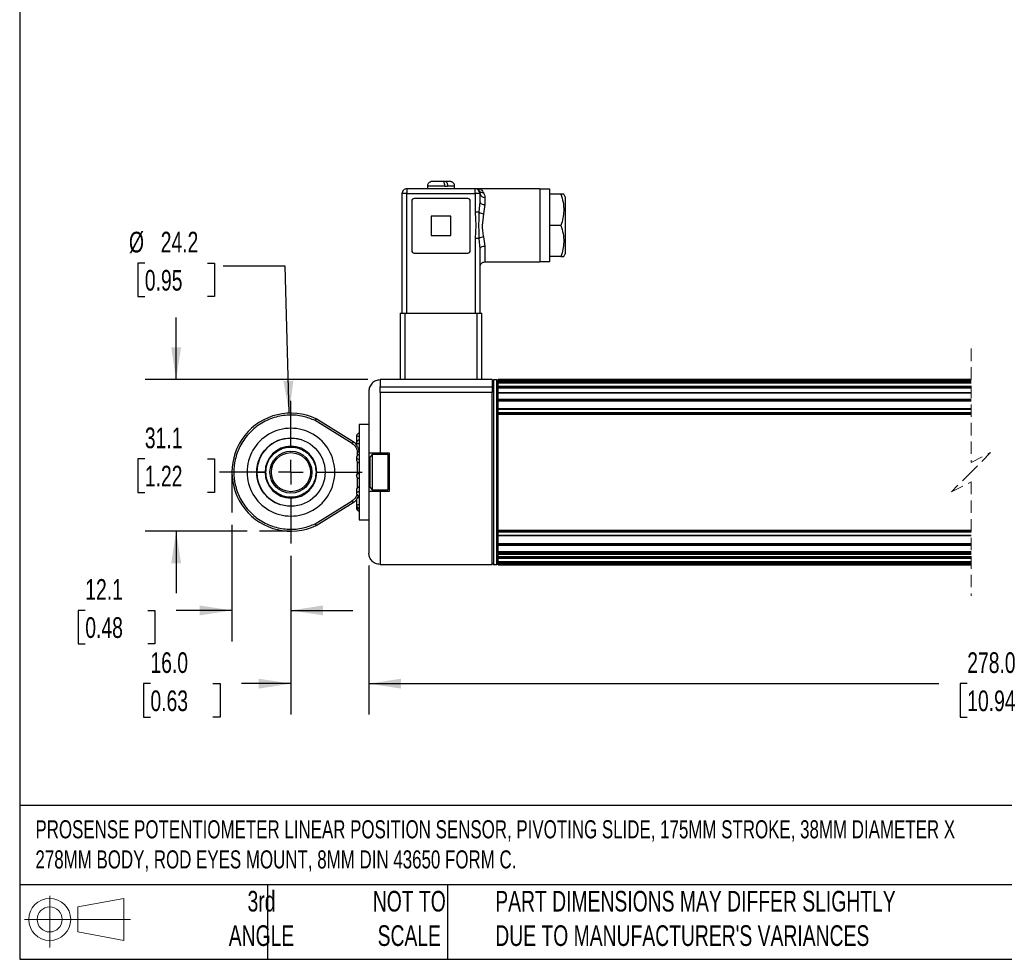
# Model space of a CAD drawing. Header units: millimetres. Extents: x 16 to 683, y 16 to 524.
# Tile 1 of 9: x 16 to 268, y 16 to 257. Entities that reach past the tile are written whole.
import ezdxf

# ---------------------------------------------------------------- set-up
doc = ezdxf.new("R2010")
doc.units = ezdxf.units.MM
doc.header["$LTSCALE"] = 2.5
doc.linetypes.add('CENTERX2', pattern=[20.32, 12.7, -2.54, 2.54, -2.54])
doc.linetypes.add('HIDDEN', pattern=[1.905, 1.27, -0.635])
doc.layers.add('CENTER', color=40, linetype='CENTERX2')
doc.layers.add('DIMENSIONS', color=140, linetype='Continuous', lineweight=25)
doc.layers.add('TEXT', color=140, linetype='Continuous', lineweight=25)
doc.styles.add('SLDTEXTSTYLE0', font='TXT', dxfattribs={"width": 0.7})
doc.dimstyles.new('SLDDIMSTYLE0', dxfattribs={"dimtxt": 5.39502, "dimasz": 8.255, "dimexe": 0, "dimexo": 0.0625, "dimgap": 1.348755, "dimtad": 0, "dimtih": 1, "dimtoh": 1, "dimlfac": 0.8, "dimrnd": 1e-09, "dimzin": 4, "dimdsep": 46, "dimtxsty": 'SLDTEXTSTYLE0', "dimsah": 1, "dimcen": 0.09, "dimadec": 0, "dimazin": 1, "dimtfac": 1, "dimtmove": 0, "dimatfit": 0, "dimfxl": 0, "dimfrac": 2, "dimtolj": 1, "dimtzin": 12, "dimarcsym": 0})
doc.dimstyles.new('SLDDIMSTYLE1', dxfattribs={"dimtxt": 5.39502, "dimasz": 8.255, "dimexe": 0, "dimexo": 0.0625, "dimgap": 1.348755, "dimtad": 0, "dimtih": 1, "dimtoh": 1, "dimlfac": 0.8, "dimrnd": 1e-09, "dimzin": 12, "dimdsep": 46, "dimtxsty": 'SLDTEXTSTYLE0', "dimsah": 1, "dimcen": 0.09, "dimadec": 0, "dimazin": 3, "dimtfac": 1, "dimtmove": 0, "dimatfit": 0, "dimfxl": 0, "dimfrac": 2, "dimtolj": 1, "dimtzin": 12, "dimarcsym": 0})
doc.dimstyles.new('SLDDIMSTYLE3', dxfattribs={"dimtxt": 5.39502, "dimasz": 8.255, "dimexe": 0, "dimexo": 0.0625, "dimgap": 1.348755, "dimtad": 0, "dimtih": 1, "dimtoh": 1, "dimlfac": 0.8, "dimrnd": 1e-09, "dimzin": 12, "dimdsep": 46, "dimtxsty": 'SLDTEXTSTYLE0', "dimsah": 1, "dimcen": 0, "dimadec": 0, "dimazin": 3, "dimtfac": 1, "dimtofl": 0, "dimtmove": 0, "dimatfit": 3, "dimfxl": 0, "dimfrac": 2, "dimtolj": 1, "dimtzin": 12, "dimarcsym": 0})
doc.dimstyles.new('SLDDIMSTYLE4', dxfattribs={"dimtxt": 5.39502, "dimasz": 8.255, "dimexe": 0, "dimexo": 0.0625, "dimgap": 1.348755, "dimtad": 0, "dimtih": 1, "dimtoh": 1, "dimlfac": 0.8, "dimrnd": 1e-09, "dimzin": 4, "dimdsep": 46, "dimtxsty": 'SLDTEXTSTYLE0', "dimsah": 1, "dimcen": 0.09, "dimadec": 0, "dimazin": 1, "dimtfac": 1, "dimtofl": 0, "dimtmove": 0, "dimatfit": 3, "dimfxl": 0, "dimfrac": 2, "dimtolj": 1, "dimtzin": 12, "dimarcsym": 0})

# ---------------------------------------------------------------- blocks, each defined once
blk = doc.blocks.new('Block11')
at = {"color": 7, "linetype": 'Continuous', "lineweight": 18}
for p, q in [((6.47, 13.28), (6.47, 0)), ((13.7, 10.42), (25.44, 12.58)), ((13.7, 3.99), (13.7, 10.42)), ((25.44, 12.58), (25.44, 1.83)), ((0, 7.2), (27.18, 7.2)), ((13.7, 3.99), (25.44, 1.83))]:
    blk.add_line(p, q, dxfattribs=at)
for radius in [5.38, 3.21]:
    blk.add_circle((6.47, 7.2), radius, dxfattribs=at)
blk = doc.blocks.new('Block12')
at = {"color": 7, "linetype": 'Continuous'}
blk.add_blockref('Block11', (0, 0), dxfattribs=at)
blk = doc.blocks.new('SW_BROKEN_VIEW_0')
at = {"color": 0}
for p, q in [((-15.12, 15.12), (-15.12, 4.82)), ((0, 0), (-8.06, 0))]:
    blk.add_line(p, q, dxfattribs=at)
blk = doc.blocks.new('_D_1')
at = {"layer": 'DIMENSIONS'}
for p, q in [((70.29, 127.22), (70.29, 97.33)), ((85.41, 119.22), (85.41, 97.33)), ((32.69, 105.27), (30.88, 105.27)), ((30.88, 105.27), (30.88, 96.69)), ((48.72, 105.27), (50.53, 105.27)), ((50.53, 105.27), (50.53, 96.69)), ((70.29, 105.27), (56.03, 105.27)), ((85.41, 105.27), (101.29, 105.27)), ((30.88, 96.69), (32.69, 96.69)), ((50.53, 96.69), (48.72, 96.69))]:
    blk.add_line(p, q, dxfattribs=at)
for points in [[(70.29, 105.27), (62.03, 106.54), (62.03, 104)], [(85.41, 105.27), (93.67, 104), (93.67, 106.54)]]:
    blk.add_solid(points, dxfattribs=at)
at = {"layer": 'DIMENSIONS', "char_height": 5.292, "attachment_point": 1, "style": 'SLDTEXTSTYLE0'}
for s, insert in [('12.1', (32.69, 113.3)), ('0.48', (32.69, 103.52))]:
    blk.add_mtext(s, dxfattribs=dict(at, insert=insert))
blk = doc.blocks.new('_D_2')
at = {"layer": 'DIMENSIONS'}
for p, q in [((55.98, 164.45), (55.98, 180.32)), ((105.09, 164.45), (48.04, 164.45)), ((47.96, 144.1), (46.15, 144.1)), ((46.15, 144.1), (46.15, 135.52)), ((63.99, 144.1), (65.8, 144.1)), ((65.8, 144.1), (65.8, 135.52)), ((46.15, 135.52), (47.96, 135.52)), ((65.8, 135.52), (63.99, 135.52)), ((74.18, 125.57), (48.04, 125.57)), ((55.98, 125.57), (55.98, 109.7))]:
    blk.add_line(p, q, dxfattribs=at)
for points in [[(55.98, 164.45), (57.25, 172.7), (54.71, 172.7)], [(55.98, 125.57), (54.71, 117.32), (57.25, 117.32)]]:
    blk.add_solid(points, dxfattribs=at)
at = {"layer": 'DIMENSIONS', "char_height": 5.292, "attachment_point": 1, "style": 'SLDTEXTSTYLE0'}
for s, insert in [('31.1', (47.96, 152.13)), ('1.22', (47.96, 142.34))]:
    blk.add_mtext(s, dxfattribs=dict(at, insert=insert))
blk = doc.blocks.new('_D_7')
at = {"layer": 'DIMENSIONS'}
for p, q in [((105.39, 116.77), (105.39, 78.57)), ((430.18, 116.77), (430.18, 78.57)), ((378.55, 90.04), (375.02, 82.98)), ((380.31, 86.51), (378.55, 90.04)), ((105.39, 86.51), (251.49, 86.51)), ((258.8, 86.51), (256.99, 86.51)), ((256.99, 86.51), (256.99, 77.94)), ((279.32, 86.51), (281.13, 86.51)), ((281.13, 86.51), (281.13, 77.94)), ((373.25, 86.51), (286.63, 86.51)), ((375.02, 82.98), (373.25, 86.51)), ((430.18, 86.51), (380.31, 86.51)), ((256.99, 77.94), (258.8, 77.94)), ((281.13, 77.94), (279.32, 77.94))]:
    blk.add_line(p, q, dxfattribs=at)
for points in [[(105.39, 86.51), (113.64, 85.24), (113.64, 87.78)], [(430.18, 86.51), (421.93, 87.78), (421.93, 85.24)]]:
    blk.add_solid(points, dxfattribs=at)
at = {"layer": 'DIMENSIONS', "char_height": 5.292, "attachment_point": 1, "style": 'SLDTEXTSTYLE0'}
for s, insert in [('278.0', (258.8, 94.54)), ('10.94', (258.8, 84.76))]:
    blk.add_mtext(s, dxfattribs=dict(at, insert=insert))
blk = doc.blocks.new('_D_8')
at = {"layer": 'DIMENSIONS'}
for p, q in [((85.41, 119.22), (85.41, 78.57)), ((105.39, 116.77), (105.39, 78.57)), ((49.39, 86.51), (47.58, 86.51)), ((47.58, 86.51), (47.58, 77.94)), ((65.42, 86.51), (67.23, 86.51)), ((67.23, 86.51), (67.23, 77.94)), ((85.41, 86.51), (72.73, 86.51)), ((105.39, 86.51), (121.26, 86.51)), ((47.58, 77.94), (49.39, 77.94)), ((67.23, 77.94), (65.42, 77.94))]:
    blk.add_line(p, q, dxfattribs=at)
for points in [[(85.41, 86.51), (77.16, 87.78), (77.16, 85.24)], [(105.39, 86.51), (113.64, 85.24), (113.64, 87.78)]]:
    blk.add_solid(points, dxfattribs=at)
at = {"layer": 'DIMENSIONS', "char_height": 5.292, "attachment_point": 1, "style": 'SLDTEXTSTYLE0'}
for s, insert in [('16.0', (49.39, 94.54)), ('0.63', (49.39, 84.76))]:
    blk.add_mtext(s, dxfattribs=dict(at, insert=insert))
blk = doc.blocks.new('_D_9')
at = {"layer": 'DIMENSIONS'}
for p, q in [((47.96, 194.27), (46.15, 194.27)), ((46.15, 194.27), (46.15, 185.7)), ((63.99, 194.27), (65.8, 194.27)), ((65.8, 194.27), (65.8, 185.7)), ((83.94, 193.51), (68.07, 193.51)), ((84.99, 155.82), (83.94, 193.51)), ((46.15, 185.7), (47.96, 185.7)), ((65.8, 185.7), (63.99, 185.7))]:
    blk.add_line(p, q, dxfattribs=at)
blk.add_solid([(84.99, 155.82), (86.03, 164.11), (83.49, 164.03)], dxfattribs=at)
at = {"layer": 'DIMENSIONS', "char_height": 5.292, "attachment_point": 1, "style": 'SLDTEXTSTYLE0'}
for s, insert in [('%%c', (43.89, 202.3)), ('24.2', (52.03, 202.3)), ('0.95', (47.96, 192.52))]:
    blk.add_mtext(s, dxfattribs=dict(at, insert=insert))
blk = doc.blocks.new('SW_CENTERMARKSYMBOL_1')
at = {"layer": 'CENTER', "color": 0}
for p, q in [((0, 6.35), (0, 18.3)), ((0, 0), (0, 3.17)), ((-6.35, 0), (-18.3, 0)), ((0, 0), (-3.17, 0)), ((0, 0), (0, -3.17)), ((0, 0), (3.17, 0)), ((6.35, 0), (18.3, 0)), ((0, -6.35), (0, -18.3))]:
    blk.add_line(p, q, dxfattribs=at)

msp = doc.modelspace()

# ---------------------------------------------------------------- linework, layer by layer
for p, q in [((124.39, 215.197), (121.809, 215.197)), ((124.377, 215.197), (124.09, 215.197)), ((125.083, 215.197), (124.377, 215.197)), ((126.061, 215.197), (125.083, 215.197)), ((115.137, 212.072), (113.887, 212.072)), ((113.887, 212.072), (113.887, 181.447)), ((115.137, 213.322), (115.137, 212.072)), ((132.637, 213.322), (115.137, 213.322)), ((115.137, 181.447), (115.137, 212.072)), ((115.137, 212.072), (132.637, 212.072)), ((120.387, 213.947), (120.387, 213.322)), ((124.874, 213.947), (120.387, 213.947)), ((124.874, 213.947), (125.566, 213.947)), ((127.387, 213.947), (125.566, 213.947)), ((127.387, 213.322), (127.387, 213.947)), ((132.637, 212.072), (132.637, 213.322)), ((133.887, 213.322), (132.637, 213.322)), ((133.887, 212.072), (132.637, 212.072)), ((132.637, 212.072), (132.637, 207.313)), ((149.262, 213.322), (133.863, 213.322)), ((133.887, 209.975), (133.887, 212.072)), ((149.262, 213.322), (149.262, 194.572)), ((151.762, 213.185), (149.262, 213.185)), ((151.762, 211.947), (151.762, 213.185)), ((116.387, 210.197), (116.387, 197.447)), ((130.762, 210.822), (117.012, 210.822)), ((131.387, 197.447), (131.387, 210.197)), ((133.696, 207.313), (133.887, 209.975)), ((135.137, 211.116), (135.137, 209.265)), ((154.638, 211.947), (151.762, 211.947)), ((151.762, 203.947), (151.762, 211.947)), ((155.353, 211.947), (154.638, 211.947)), ((155.762, 211.238), (155.353, 211.947)), ((155.762, 211.238), (155.762, 196.656)), ((133.696, 207.313), (132.637, 207.313)), ((135.137, 209.265), (134.755, 206.917)), ((121.387, 206.322), (121.387, 201.322)), ((126.387, 206.322), (121.387, 206.322)), ((126.387, 201.322), (126.387, 206.322)), ((134.755, 206.917), (134.458, 203.947)), ((154.638, 203.947), (151.762, 203.947)), ((151.762, 195.947), (151.762, 203.947)), ((121.387, 201.322), (126.387, 201.322)), ((132.637, 200.582), (132.637, 181.447)), ((133.696, 200.582), (132.637, 200.582)), ((133.887, 197.92), (133.696, 200.582)), ((134.755, 200.978), (135.137, 198.629)), ((133.887, 181.447), (133.887, 197.92)), ((135.137, 198.629), (135.137, 194.572)), ((117.012, 196.822), (130.762, 196.822)), ((135.137, 194.572), (149.262, 194.572)), ((149.262, 194.71), (151.762, 194.71)), ((154.638, 195.947), (151.762, 195.947)), ((151.762, 194.71), (151.762, 195.947)), ((154.638, 195.947), (155.353, 195.947)), ((155.353, 195.947), (155.762, 196.656)), ((113.45, 181.447), (113.45, 164.447)), ((113.45, 181.447), (114.7, 181.447)), ((114.7, 164.447), (114.7, 181.447)), ((114.7, 181.447), (133.075, 181.447)), ((133.075, 181.447), (133.075, 164.447)), ((133.075, 181.447), (134.325, 181.447)), ((134.325, 164.447), (134.325, 181.447)), ((108.262, 164.447), (108.262, 162.572)), ((113.75, 164.447), (108.262, 164.447)), ((114.7, 164.447), (113.75, 164.447)), ((133.075, 164.447), (114.7, 164.447)), ((134.024, 164.447), (133.075, 164.447)), ((137.012, 164.447), (134.024, 164.447)), ((137.012, 164.447), (137.012, 162.572)), ((137.329, 164.322), (137.012, 164.005)), ((138.195, 164.322), (137.329, 164.322)), ((137.329, 164.322), (137.329, 140.34)), ((138.512, 164.005), (138.195, 164.322)), ((138.195, 140.34), (138.195, 164.322)), ((259.798, 164.413), (138.512, 164.413)), ((138.512, 164.412), (138.512, 164.413)), ((138.512, 164.412), (259.798, 164.412)), ((138.512, 164.322), (138.512, 164.412)), ((138.512, 164.322), (259.798, 164.322)), ((138.512, 164.045), (138.512, 164.322)), ((108.262, 161.121), (108.262, 162.572)), ((108.262, 162.572), (137.012, 162.572)), ((137.012, 162.572), (137.012, 161.121)), ((138.512, 164.045), (259.798, 164.045)), ((138.512, 163.922), (138.512, 164.045)), ((138.512, 163.922), (259.798, 163.922)), ((138.512, 163.635), (138.512, 163.922)), ((259.798, 163.635), (138.512, 163.635)), ((138.512, 163.626), (138.512, 163.635)), ((138.512, 163.626), (259.798, 163.626)), ((138.512, 162.735), (138.512, 163.626)), ((138.512, 162.735), (259.798, 162.735)), ((138.512, 162.407), (138.512, 162.735)), ((138.512, 162.407), (259.798, 162.407)), ((138.512, 162.293), (138.512, 162.407)), ((138.512, 162.293), (259.798, 162.293)), ((138.512, 161.068), (138.512, 162.293)), ((105.387, 161.447), (105.387, 145.635)), ((108.262, 161.121), (108.262, 145.635)), ((137.012, 161.121), (108.262, 161.121)), ((137.012, 117.072), (137.012, 161.121)), ((259.798, 161.068), (138.512, 161.068)), ((138.512, 161.032), (138.512, 161.068)), ((138.512, 161.032), (259.798, 161.032)), ((138.512, 159.44), (138.512, 161.032)), ((138.512, 159.44), (259.798, 159.44)), ((138.512, 159.088), (138.512, 159.44)), ((138.512, 159.088), (259.798, 159.088)), ((138.512, 158.991), (138.512, 159.088)), ((138.512, 158.991), (259.798, 158.991)), ((138.512, 156.941), (138.512, 158.991)), ((259.798, 156.941), (138.512, 156.941)), ((138.512, 156.862), (138.512, 156.941)), ((138.512, 156.862), (259.798, 156.862)), ((138.512, 155.998), (138.512, 156.862)), ((101.404, 148.49), (91.87, 154.376)), ((138.512, 155.998), (259.798, 155.998)), ((138.512, 155.644), (138.512, 155.998)), ((138.512, 155.644), (259.798, 155.644)), ((138.512, 155.566), (138.512, 155.644)), ((138.512, 125.829), (138.512, 155.566)), ((138.512, 155.566), (259.798, 155.566)), ((101.141, 148.064), (91.631, 153.936)), ((105.387, 152.885), (102.887, 152.885)), ((102.887, 152.885), (102.887, 128.51)), ((102.262, 150.023), (102.262, 148.295)), ((102.262, 148.295), (102.262, 147.699)), ((102.262, 144.53), (102.262, 143.764)), ((102.887, 145.831), (102.387, 145.831)), ((102.387, 145.831), (102.387, 144.905)), ((105.387, 145.635), (108.262, 145.635)), ((105.387, 145.635), (105.387, 135.76)), ((106.262, 145.197), (105.637, 144.572)), ((105.637, 144.572), (105.637, 136.822)), ((110.262, 145.197), (106.262, 145.197)), ((106.262, 145.197), (106.262, 136.197)), ((108.262, 145.635), (110.637, 145.635)), ((110.262, 145.197), (110.262, 145.194)), ((110.262, 145.194), (110.262, 144.73)), ((110.262, 144.73), (110.262, 136.197)), ((110.637, 145.635), (110.637, 135.76)), ((102.387, 143.389), (102.387, 140.306)), ((78.78, 140.697), (78.992, 140.697)), ((91.841, 140.697), (92.054, 140.697)), ((92.054, 140.697), (94.097, 140.697)), ((102.262, 139.931), (102.262, 139.739)), ((102.387, 139.371), (102.387, 136.678)), ((137.329, 140.34), (137.329, 117.072)), ((138.195, 117.072), (138.195, 140.34)), ((105.637, 136.822), (106.262, 136.197)), ((110.637, 136.599), (110.637, 136.641)), ((102.262, 136.303), (102.262, 135.205)), ((105.387, 135.76), (105.387, 119.947)), ((108.262, 135.76), (105.387, 135.76)), ((106.262, 136.197), (110.262, 136.197)), ((108.262, 135.76), (108.262, 117.072)), ((110.637, 135.76), (108.262, 135.76)), ((91.631, 127.463), (101.141, 133.334)), ((91.87, 127.022), (101.404, 132.908)), ((102.262, 133.692), (102.262, 132.142)), ((102.262, 132.142), (102.262, 131.371)), ((102.887, 128.51), (105.387, 128.51)), ((138.512, 125.829), (259.798, 125.829)), ((138.512, 125.75), (138.512, 125.829)), ((138.512, 125.75), (259.798, 125.75)), ((138.512, 125.396), (138.512, 125.75)), ((138.512, 125.396), (259.798, 125.396)), ((138.512, 124.533), (138.512, 125.396)), ((138.512, 124.533), (259.798, 124.533)), ((138.512, 124.453), (138.512, 124.533)), ((138.512, 124.453), (259.798, 124.453)), ((138.512, 122.404), (138.512, 124.453)), ((138.512, 122.404), (259.798, 122.404)), ((138.512, 122.307), (138.512, 122.404)), ((138.512, 122.307), (259.798, 122.307)), ((138.512, 121.954), (138.512, 122.307)), ((138.512, 121.954), (259.798, 121.954)), ((138.512, 120.363), (138.512, 121.954)), ((138.512, 120.363), (259.798, 120.363)), ((138.512, 120.327), (138.512, 120.363)), ((138.512, 120.327), (259.798, 120.327)), ((138.512, 119.991), (138.512, 120.327)), ((138.512, 119.991), (138.512, 119.751)), ((138.512, 119.991), (259.798, 119.991)), ((138.512, 119.662), (138.512, 119.751)), ((138.512, 119.662), (259.798, 119.662)), ((138.512, 119.102), (138.512, 119.662)), ((138.512, 119.102), (259.798, 119.102)), ((138.512, 118.987), (138.512, 119.102)), ((138.512, 118.987), (259.798, 118.987)), ((138.512, 118.66), (138.512, 118.987)), ((138.512, 118.66), (259.798, 118.66)), ((138.512, 117.768), (138.512, 118.66)), ((108.262, 117.072), (137.012, 117.072)), ((137.012, 117.39), (137.329, 117.072)), ((137.329, 117.072), (138.195, 117.072)), ((138.195, 117.072), (138.512, 117.39)), ((138.512, 117.768), (259.798, 117.768)), ((138.512, 117.76), (138.512, 117.768)), ((138.512, 117.76), (259.798, 117.76)), ((138.512, 117.473), (138.512, 117.76)), ((138.512, 117.473), (259.798, 117.473)), ((138.512, 117.35), (138.512, 117.473)), ((138.512, 117.35), (259.798, 117.35)), ((138.512, 117.073), (138.512, 117.35)), ((138.512, 117.073), (259.798, 117.073)), ((138.512, 116.982), (138.512, 117.073)), ((138.512, 116.982), (259.798, 116.982)), ((138.512, 116.982), (259.798, 116.982)), ((138.512, 116.982), (138.512, 116.982))]:
    msp.add_line(p, q)
at = {"color": 7, "linetype": 'HIDDEN', "lineweight": 18}
for p, q in [((259.798, 172.35), (259.798, 143.197)), ((259.798, 143.197), (264.798, 145.697)), ((264.798, 145.697), (259.798, 140.697)), ((259.798, 140.697), (254.798, 135.697)), ((254.798, 135.697), (259.798, 138.197)), ((259.798, 138.197), (259.798, 109.044))]:
    msp.add_line(p, q, dxfattribs=at)
at = {"flags": 128}
for points in [[(133.887, 209.975), (133.911, 209.836), (133.982, 209.703), (134.098, 209.581), (134.253, 209.473), (134.443, 209.385), (134.659, 209.319), (134.893, 209.279), (135.137, 209.265)], [(133.887, 197.92), (133.911, 198.058), (133.982, 198.191), (134.098, 198.314), (134.253, 198.421), (134.443, 198.51), (134.659, 198.575), (134.893, 198.615), (135.137, 198.629)], [(88.22, 148.986), (87.123, 149.279), (85.417, 149.447), (83.709, 149.279), (82.066, 148.78), (80.553, 147.971), (79.227, 146.881), (78.138, 145.554), (77.33, 144.04), (76.833, 142.397), (76.667, 140.689)], [(101.141, 148.064), (101.192, 148.147), (101.242, 148.227), (101.287, 148.301), (101.327, 148.365), (101.359, 148.418), (101.384, 148.458), (101.399, 148.482), (101.404, 148.49)], [(102.887, 147.928), (102.765, 147.936), (102.648, 147.956), (102.54, 147.99), (102.445, 148.036), (102.367, 148.091), (102.31, 148.155), (102.274, 148.223), (102.262, 148.295)], [(102.304, 139.515), (102.274, 139.618), (102.262, 139.739)], [(101.404, 132.908), (101.399, 132.917), (101.384, 132.941), (101.359, 132.98), (101.327, 133.033), (101.287, 133.097), (101.242, 133.171), (101.192, 133.251), (101.141, 133.334)], [(102.262, 132.142), (102.274, 132.192), (102.31, 132.24), (102.367, 132.284), (102.445, 132.322), (102.54, 132.354), (102.648, 132.378), (102.765, 132.392), (102.887, 132.397)]]:
    msp.add_lwpolyline(points, dxfattribs=at)
for centre, radius in [((85.411, 140.699), 8.75), ((85.417, 140.697), 5.375), ((85.417, 140.697), 5)]:
    msp.add_circle(centre, radius)
for centre, radius, start, end in [((115.137, 212.072), 1.25, 89.99885, 180.00115), ((132.637, 212.072), 1.25, 0.0003, 89.9997), ((134.518, 213.407), 1.057, 216.37477, 279.7738), ((135.007, 212.242), 1.133, 188.6123, 276.57632), ((117.012, 210.197), 0.625, 89.99981, 179.99933), ((130.762, 210.197), 0.625, 0.00067, 90.00019), ((135.179, 209.666), 2.781, 237.77193, 261.23021), ((135.179, 198.229), 2.781, 98.76947, 122.22862), ((117.012, 197.447), 0.625, 180.0003, 270.00055), ((130.762, 197.447), 0.625, 269.99945, 359.9997), ((85.411, 140.699), 15.125, 64.72149, 295.27851), ((85.411, 140.699), 11.25, 359.99998, 180.00002), ((102.887, 150.023), 0.625, 89.99945, 179.99959), ((102.732, 151.536), 1.584, 252.72801, 275.60086), ((85.417, 140.697), 6.637, 360, 180), ((99.762, 145.831), 3.125, 36.81197, 58.31002), ((102.887, 148.295), 0.625, 89.99927, 179.99967), ((99.762, 145.831), 3.125, 359.99935, 17.01109), ((102.887, 147.477), 1.068, 267.08691, 269.99478), ((102.887, 144.53), 0.625, 89.99945, 179.9997), ((102.861, 144.559), 0.6, 182.73635, 272.49798), ((102.887, 146.779), 0.629, 268.4723, 269.9999), ((102.887, 143.764), 0.625, 180.0003, 270.00055), ((102.861, 143.792), 0.6, 182.73643, 272.49766), ((85.411, 140.699), 11.25, 179.99998, 0.00002), ((85.417, 140.697), 8.75, 180.05734, 251.23936), ((85.417, 140.697), 6.637, 180.00002, 359.99998), ((102.887, 139.931), 0.625, 89.99945, 179.9997), ((102.885, 139.929), 0.623, 89.84894, 179.84932), ((102.885, 139.737), 0.623, 89.84894, 179.84932), ((102.887, 136.303), 0.625, 89.99945, 179.9997), ((102.833, 136.237), 0.575, 84.6485, 173.39237), ((99.762, 135.567), 3.125, 301.68986, 341.94341), ((102.833, 135.138), 0.575, 84.649, 173.39187), ((102.887, 135.205), 0.625, 180.0003, 270.00055), ((102.872, 132.824), 1.285, 89.33708, 107.07551), ((102.887, 133.853), 0.625, 90.00104, 109.89914), ((102.887, 132.142), 0.625, 180.0003, 270.00055), ((102.887, 131.371), 0.625, 180.0003, 270.00055), ((102.732, 132.884), 1.584, 252.72817, 275.60048)]:
    msp.add_arc(centre, radius, start, end)
for points, knots in [([(121.809, 215.197), (121.646, 215.189), (121.312, 215.17), (120.916, 214.982), (120.656, 214.734), (120.504, 214.497), (120.405, 214.229), (120.393, 214.041), (120.387, 213.947)], [0, 0, 0, 0, 0.2290208, 0.4719073, 0.6008718, 0.7335474, 0.8676845, 1, 1, 1, 1]), ([(124.874, 213.947), (124.869, 214.085), (124.859, 214.347), (124.785, 214.706), (124.676, 214.98), (124.54, 215.166), (124.429, 215.189), (124.39, 215.197)], [0, 0, 0, 0, 0.2897894, 0.5520721, 0.7650239, 0.9192336, 1, 1, 1, 1]), ([(125.083, 215.197), (125.141, 215.179), (125.281, 215.133), (125.409, 214.892), (125.509, 214.587), (125.559, 214.255), (125.564, 214.036), (125.566, 213.947)], [0, 0, 0, 0, 0.1239967, 0.3010347, 0.5364901, 0.8135012, 1, 1, 1, 1]), ([(127.387, 213.947), (127.375, 214.078), (127.349, 214.361), (127.162, 214.691), (126.937, 214.919), (126.734, 215.054), (126.527, 215.141), (126.336, 215.185), (126.182, 215.199), (126.095, 215.196), (126.061, 215.195)], [0, 0, 0, 0, 0.19151528, 0.41660709, 0.54048271, 0.66211945, 0.77390161, 0.87051866, 0.94988938, 1, 1, 1, 1]), ([(133.667, 212.78), (133.637, 212.879), (133.585, 213.048), (133.708, 213.273), (133.833, 213.307), (133.887, 213.322)], [0, 0, 0, 0, 0.4421628, 0.7577974, 1, 1, 1, 1]), ([(133.887, 213.322), (134.002, 213.246), (134.359, 213.009), (134.561, 212.625), (134.698, 212.365)], [0, 0, 0, 0, 0.3237015, 1, 1, 1, 1]), ([(134.698, 212.365), (134.826, 212.17), (135.076, 211.79), (135.117, 211.337), (135.137, 211.116)], [0, 0, 0, 0, 0.5121145, 1, 1, 1, 1]), ([(154.638, 211.947), (154.844, 211.254), (155.26, 209.858), (155.415, 207.768), (155.189, 205.774), (154.823, 204.561), (154.638, 203.947)], [0, 0, 0, 0, 0.2654801, 0.5347701, 0.7644544, 1, 1, 1, 1]), ([(132.637, 207.313), (132.69, 206.551), (132.793, 205.071), (132.793, 202.822), (132.69, 201.343), (132.637, 200.582)], [0, 0, 0, 0, 0.3400174, 0.6603045, 1, 1, 1, 1]), ([(133.696, 200.582), (133.67, 201.341), (133.618, 202.827), (133.618, 205.072), (133.67, 206.556), (133.696, 207.313)], [0, 0, 0, 0, 0.3384482, 0.6624506, 1, 1, 1, 1]), ([(134.458, 203.947), (134.468, 203.445), (134.487, 202.447), (134.666, 201.465), (134.755, 200.978)], [0, 0, 0, 0, 0.5036164, 1, 1, 1, 1]), ([(154.638, 203.947), (154.844, 203.254), (155.26, 201.858), (155.415, 199.768), (155.189, 197.774), (154.823, 196.561), (154.638, 195.947)], [0, 0, 0, 0, 0.26548001, 0.53477036, 0.76445485, 1, 1, 1, 1]), ([(133.887, 193.322), (133.904, 193.48), (133.929, 193.721), (134.085, 194.012), (134.247, 194.213), (134.447, 194.374), (134.738, 194.53), (134.98, 194.556), (135.137, 194.572)], [0, 0, 0, 0, 0.239456, 0.3683642, 0.4999999, 0.6316431, 0.7605459, 1, 1, 1, 1]), ([(108.262, 164.322), (107.9, 164.284), (107.344, 164.225), (106.675, 163.866), (106.214, 163.495), (105.843, 163.035), (105.484, 162.365), (105.425, 161.809), (105.387, 161.447)], [0, 0, 0, 0, 0.2394585, 0.3683605, 0.4999992, 0.6316401, 0.7605427, 1, 1, 1, 1]), ([(91.631, 153.936), (90.61, 154.336), (88.467, 155.177), (84.848, 155.464), (81.048, 154.846), (77.427, 153.169), (74.4, 150.589), (72.244, 147.419), (71.039, 144.05), (70.666, 140.699), (71.039, 137.348), (72.244, 133.98), (74.4, 130.81), (77.427, 128.229), (81.048, 126.552), (84.848, 125.935), (88.467, 126.221), (90.61, 127.062), (91.631, 127.463)], [0, 0, 0, 0, 0.0558964, 0.1173114, 0.1829989, 0.2509738, 0.3187934, 0.3840476, 0.4448328, 0.5, 0.5551672, 0.6159523, 0.6812066, 0.7490262, 0.8170011, 0.8826886, 0.9441036, 1, 1, 1, 1]), ([(91.87, 154.376), (91.866, 154.369), (91.849, 154.335), (91.82, 154.282), (91.78, 154.208), (91.737, 154.13), (91.687, 154.037), (91.65, 153.971), (91.631, 153.936)], [0, 0, 0, 0, 0.0493322, 0.223888, 0.3667837, 0.5470743, 0.7608562, 1, 1, 1, 1]), ([(78.992, 140.697), (79.043, 141.305), (79.157, 142.68), (80.027, 144.347), (81.186, 145.601), (82.392, 146.432), (83.835, 146.991), (85.417, 147.188), (86.999, 146.991), (88.442, 146.432), (89.648, 145.601), (90.807, 144.347), (91.677, 142.68), (91.791, 141.305), (91.841, 140.697)], [0, 0, 0, 0, 0.0903185, 0.2045634, 0.2714201, 0.3439363, 0.4207853, 0.5, 0.5792147, 0.6560637, 0.7285799, 0.7954366, 0.9096815, 1, 1, 1, 1]), ([(101.141, 148.064), (101.319, 147.936), (101.681, 147.674), (102.077, 147.122), (102.339, 146.495), (102.371, 146.05), (102.387, 145.831)], [0, 0, 0, 0, 0.245912, 0.4999993, 0.754091, 1, 1, 1, 1]), ([(102.75, 146.745), (102.702, 146.857), (102.61, 147.071), (102.456, 147.308), (102.358, 147.491), (102.31, 147.595), (102.28, 147.663), (102.271, 147.691), (102.265, 147.702), (102.264, 147.703)], [0, 0, 0, 0, 0.3387115, 0.64747, 0.7873328, 0.9182189, 0.9651685, 0.9946344, 1, 1, 1, 1]), ([(110.637, 144.394), (110.62, 144.583), (110.597, 144.845), (110.432, 145.137), (110.311, 145.18), (110.262, 145.197)], [0, 0, 0, 0, 0.6016995, 0.8380495, 1, 1, 1, 1]), ([(110.262, 144.73), (110.315, 144.725), (110.423, 144.713), (110.549, 144.624), (110.624, 144.51), (110.633, 144.431), (110.637, 144.394)], [0, 0, 0, 0, 0.2835285, 0.5799774, 0.8007668, 1, 1, 1, 1]), ([(76.736, 140.697), (76.723, 140.697), (76.476, 140.697), (78.021, 140.697), (78.473, 140.697), (78.78, 140.697)], [0, 0, 0, 0, 0.01720269, 0.33191077, 1, 1, 1, 1]), ([(91.841, 140.697), (91.791, 140.09), (91.677, 138.714), (90.807, 137.047), (89.648, 135.794), (88.442, 134.963), (86.999, 134.404), (85.417, 134.206), (83.835, 134.404), (82.392, 134.963), (81.186, 135.794), (80.027, 137.047), (79.157, 138.714), (79.043, 140.09), (78.992, 140.697)], [0, 0, 0, 0, 0.0903185, 0.2045633, 0.27142, 0.3439364, 0.4207853, 0.5, 0.5792147, 0.6560636, 0.72858, 0.7954367, 0.9096815, 1, 1, 1, 1]), ([(102.306, 139.51), (102.335, 139.453), (102.392, 139.338), (102.538, 139.21), (102.708, 139.128), (102.829, 139.12), (102.887, 139.116)], [0, 0, 0, 0, 0.2558025, 0.5156266, 0.7668518, 1, 1, 1, 1]), ([(110.262, 136.197), (110.33, 136.242), (110.442, 136.316), (110.52, 136.479), (110.564, 136.577), (110.588, 136.635), (110.596, 136.654), (110.601, 136.667), (110.605, 136.676), (110.609, 136.684), (110.612, 136.69), (110.615, 136.696), (110.618, 136.701), (110.622, 136.708), (110.647, 136.696), (110.629, 136.641), (110.634, 136.601), (110.637, 136.578)], [0, 0, 0, 0, 0.3067811, 0.510807, 0.6892014, 0.7248113, 0.7557776, 0.7693902, 0.7816901, 0.7926573, 0.8022474, 0.8104566, 0.8172713, 0.8268256, 0.8360705, 0.9050765, 1, 1, 1, 1]), ([(102.313, 134.98), (102.311, 134.959), (102.282, 134.714), (102.068, 134.278), (101.683, 133.723), (101.32, 133.462), (101.141, 133.334)], [0, 0, 0, 0, 0.0305827, 0.3572281, 0.6838683, 1, 1, 1, 1]), ([(91.631, 127.463), (91.653, 127.423), (91.691, 127.354), (91.747, 127.25), (91.792, 127.167), (91.828, 127.1), (91.851, 127.057), (91.864, 127.033), (91.87, 127.022)], [0, 0, 0, 0, 0.2679066, 0.4728417, 0.7070519, 0.8356769, 0.9277383, 1, 1, 1, 1]), ([(108.262, 117.072), (107.855, 117.123), (107.007, 117.228), (106.042, 118.006), (105.481, 118.973), (105.418, 119.631), (105.387, 119.947)], [0, 0, 0, 0, 0.2702633, 0.5624306, 0.7897367, 1, 1, 1, 1])]:
    msp.add_open_spline(points, degree=3, knots=knots)
at = {"layer": 'TEXT'}
for p, q in [((15.875, 523.875), (15.875, 15.875)), ((682.625, 55.315), (15.875, 55.315)), ((682.625, 34.925), (15.875, 34.925)), ((79.375, 34.925), (79.375, 15.875)), ((125.529, 34.925), (125.529, 15.875)), ((15.875, 15.875), (682.625, 15.875))]:
    msp.add_line(p, q, dxfattribs=at)

# ---------------------------------------------------------------- block references
at = {"color": 7, "linetype": 'Continuous'}
msp.add_blockref('SW_BROKEN_VIEW_0', (85.411, 125.574), dxfattribs=at)
at = {"layer": 'CENTER'}
msp.add_blockref('SW_CENTERMARKSYMBOL_1', (85.411, 140.699), dxfattribs=at)
at = {"layer": 'TEXT'}
msp.add_blockref('Block12', (17.095, 18.885), dxfattribs=at)

# ---------------------------------------------------------------- texts
at = {"layer": 'TEXT', "style": 'SLDTEXTSTYLE0'}
for s, insert, char_height, attachment_point in [('PROSENSE POTENTIOMETER LINEAR POSITION SENSOR, PIVOTING SLIDE, 175MM STROKE, 38MM DIAMETER X ^J278MM BODY, ROD EYES MOUNT, 8MM DIN 43650 FORM C.', (19.914, 51.504), 4.630208, 1), ('3rd^JANGLE', (77.872, 33.41), 5.2917, 2), ('NOT TO^JSCALE', (115.759, 33.41), 5.29167, 2), ("PART DIMENSIONS MAY DIFFER SLIGHTLY ^JDUE TO MANUFACTURER'S VARIANCES", (137.798, 33.41), 5.29167, 1)]:
    msp.add_mtext(s, dxfattribs=dict(at, insert=insert, char_height=char_height, attachment_point=attachment_point))

# ---------------------------------------------------------------- dimensions: what is measured, and where the dimension line sits
at = {"layer": 'DIMENSIONS'}
dim = msp.add_diameter_dim_2p(p1=(85.832, 125.58), p2=(84.99, 155.818), dimstyle='SLDDIMSTYLE3', dxfattribs=at)
dim.commit()
dim.dimension.update_dxf_attribs({"geometry": '_D_9', "text_midpoint": (55.976, 193.514), "dimtype": 163})
dim = msp.add_linear_dim(base=(55.976, 164.447), p1=(77.351, 125.574), p2=(108.262, 164.447), angle=90, dimstyle='SLDDIMSTYLE1', dxfattribs=at)
dim.commit()
dim.dimension.update_dxf_attribs({"geometry": '_D_2', "text_midpoint": (55.976, 144.097), "dimtype": 160})
for base, p1, p2, dimstyle, picture, middle in [((70.286, 105.269), (85.411, 122.399), (70.286, 130.397), 'SLDDIMSTYLE1', '_D_1', (40.703, 105.269)), ((85.411, 86.512), (105.387, 119.947), (85.411, 122.399), 'SLDDIMSTYLE0', '_D_8', (57.407, 86.512))]:
    dim = msp.add_linear_dim(base=base, p1=p1, p2=p2, dimstyle=dimstyle, dxfattribs=at)
    dim.commit()
    dim.dimension.update_dxf_attribs({"geometry": picture, "text_midpoint": middle, "dimtype": 160})
dim = msp.add_linear_dim(base=(105.387, 86.512), p1=(430.181, 119.947), p2=(105.387, 119.947), angle=0, text='278.0', dimstyle='SLDDIMSTYLE4', dxfattribs=at)
dim.commit()
dim.dimension.update_dxf_attribs({"geometry": '_D_7', "text_midpoint": (269.062, 86.512), "dimtype": 160})

doc.saveas('drawing.dxf')
